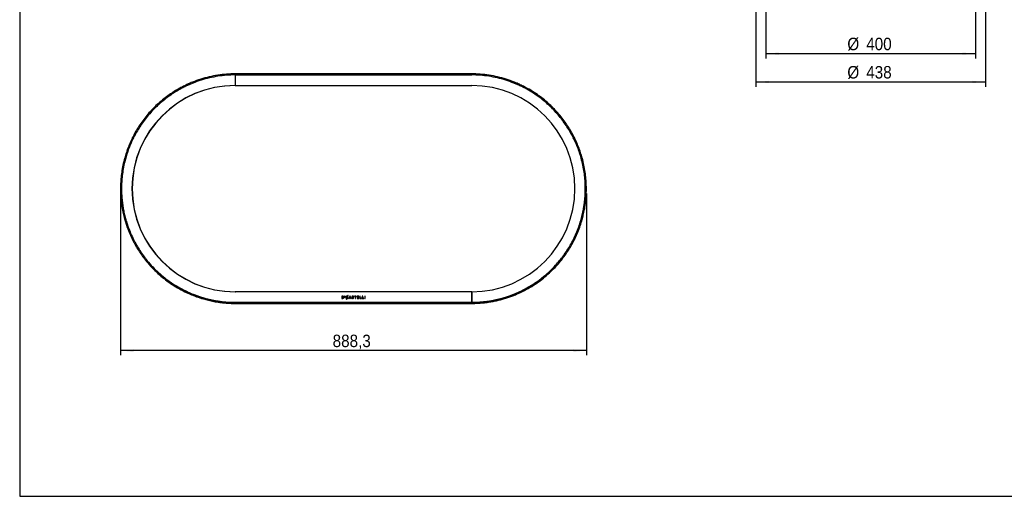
# Model space of a CAD drawing. Header units: millimetres. Extents: x 18 to 3605, y 16 to 2526.
# Tile 1 of 18: x 18 to 1896, y 16 to 925. Entities that reach past the tile are written whole.
import ezdxf

# ---------------------------------------------------------------- set-up
doc = ezdxf.new("R2010")
doc.units = ezdxf.units.MM
doc.header["$LTSCALE"] = 9
doc.linetypes.add('SLD-Solido', pattern=[0])
doc.layers.add('QUOTE', color=1, linetype='SLD-Solido')
doc.layers.add('SCHIZZI', color=9, linetype='Continuous')
doc.styles.add('SLDTEXTSTYLE0', font='GOTHIC.TTF', dxfattribs={"width": 0.913})
doc.dimstyles.new('SLDDIMSTYLE0', dxfattribs={"dimtxt": 23.8125, "dimasz": 25.2, "dimexe": 0, "dimexo": 0.0625, "dimgap": 5.953125, "dimtad": 1, "dimdec": 1, "dimrnd": 1e-09, "dimzin": 12, "dimdsep": 46, "dimtxsty": 'SLDTEXTSTYLE0', "dimsah": 1, "dimcen": 0.09, "dimadec": 0, "dimazin": 3, "dimtfac": 1, "dimtdec": 1, "dimtofl": 0, "dimtmove": 0, "dimatfit": 3, "dimfxl": 1, "dimfrac": 2, "dimtolj": 1, "dimtzin": 12, "dimarcsym": 0})

# ---------------------------------------------------------------- blocks, each defined once
blk = doc.blocks.new('_D_1')
at = {"layer": 'QUOTE', "transparency": 16777216}
for p, q in [((210.5, 593.6), (210.5, 284.6)), ((1098.8, 593.6), (1098.8, 284.6)), ((1098.8, 293.6), (210.5, 293.6))]:
    blk.add_line(p, q, dxfattribs=at)
for points in [[(210.5, 293.6), (235.7, 291.3), (235.7, 295.8)], [(1098.8, 293.6), (1073.6, 295.8), (1073.6, 291.3)]]:
    blk.add_solid(points, dxfattribs=at)
at = {"layer": 'QUOTE', "transparency": 16777216, "insert": (615, 324), "char_height": 23.81, "attachment_point": 1, "style": 'SLDTEXTSTYLE0'}
blk.add_mtext('888,3', dxfattribs=at)
blk = doc.blocks.new('_D_2')
at = {"layer": 'QUOTE', "transparency": 16777216}
for p, q in [((1440.7, 941.1), (1440.7, 851.1)), ((1840.7, 941.1), (1840.7, 851.1)), ((1840.7, 860.1), (1440.7, 860.1))]:
    blk.add_line(p, q, dxfattribs=at)
for points in [[(1440.7, 860.1), (1465.9, 857.9), (1465.9, 862.4)], [(1840.7, 860.1), (1815.5, 862.4), (1815.5, 857.9)]]:
    blk.add_solid(points, dxfattribs=at)
at = {"layer": 'QUOTE', "transparency": 16777216, "char_height": 23.81, "attachment_point": 1, "style": 'SLDTEXTSTYLE0'}
for s, insert in [('%%c', (1596.3, 890.6)), ('400', (1632.3, 890.6))]:
    blk.add_mtext(s, dxfattribs=dict(at, insert=insert))
blk = doc.blocks.new('_D_3')
at = {"layer": 'QUOTE', "transparency": 16777216}
for p, q in [((1421.7, 961.1), (1421.7, 797.1)), ((1859.7, 961.1), (1859.7, 797.1)), ((1859.7, 806.1), (1421.7, 806.1))]:
    blk.add_line(p, q, dxfattribs=at)
for points in [[(1421.7, 806.1), (1446.9, 803.9), (1446.9, 808.4)], [(1859.7, 806.1), (1834.5, 808.4), (1834.5, 803.9)]]:
    blk.add_solid(points, dxfattribs=at)
at = {"layer": 'QUOTE', "transparency": 16777216, "char_height": 23.81, "attachment_point": 1, "style": 'SLDTEXTSTYLE0'}
for s, insert in [('%%c', (1596.3, 836.6)), ('438', (1632.3, 836.6))]:
    blk.add_mtext(s, dxfattribs=dict(at, insert=insert))

msp = doc.modelspace()

# ---------------------------------------------------------------- linework, layer by layer
for p, q in [((428.9, 819.37), (428.76, 819.37)), ((429.12, 819.37), (429.12, 799.37)), ((880.12, 819.37), (429.12, 819.37)), ((879.76, 821.6), (429.49, 821.6)), ((879.76, 819.6), (429.49, 819.6)), ((350.41, 804.6), (338.15, 799.43)), ((429.12, 799.37), (880.12, 799.37)), ((429.49, 799.37), (880.49, 799.37)), ((429.49, 799.37), (429.49, 799.37)), ((880.49, 799.37), (880.68, 799.37)), ((971.1, 799.43), (958.83, 804.6)), ((309.9, 786.04), (309.39, 785.73)), ((310.99, 784.37), (310.49, 784.06)), ((998.76, 784.06), (996.88, 785.2)), ((999.86, 785.73), (997.96, 786.88)), ((267.19, 749.5), (264.86, 747.02)), ((268.67, 748.16), (266.36, 745.7)), ((1042.89, 745.7), (1040.57, 748.16)), ((1044.39, 747.02), (1042.05, 749.5)), ((233.7, 700.57), (232.7, 698.71)), ((235.48, 699.68), (234.5, 697.83)), ((237.6, 707.98), (236.12, 705.4)), ((239.35, 707.02), (237.88, 704.47)), ((1071.36, 704.47), (1069.89, 707.02)), ((1073.13, 705.4), (1071.65, 707.98)), ((1074.75, 697.83), (1073.76, 699.68)), ((1076.54, 698.71), (1075.55, 700.57)), ((219.23, 541.34), (223.32, 528.73)), ((221.15, 541.9), (225.2, 529.4)), ((880.12, 405.83), (429.12, 405.83)), ((632.26, 397.51), (632.26, 393.11)), ((633.9, 397.51), (632.26, 397.51)), ((633.9, 396.77), (633.07, 396.77)), ((633.07, 396.77), (633.07, 393.85)), ((635.39, 395.3), (635.39, 395.31)), ((636.24, 395.31), (636.24, 395.32)), ((639.15, 397.48), (637.31, 397.48)), ((637.31, 397.48), (637.31, 395.04)), ((637.31, 395.04), (639.17, 395.04)), ((637.84, 396.51), (637.84, 397)), ((637.84, 397), (639.15, 397)), ((638.99, 396.51), (637.84, 396.51)), ((637.84, 396.03), (638.99, 396.03)), ((637.84, 395.52), (637.84, 396.03)), ((639.17, 395.52), (637.84, 395.52)), ((638.99, 396.03), (638.99, 396.51)), ((639.15, 397), (639.15, 397.48)), ((639.17, 395.04), (639.17, 395.52)), ((640.4, 395.31), (640.4, 395.3)), ((641.24, 395.32), (641.24, 395.31)), ((641.67, 394.2), (642.86, 396.82)), ((642.13, 393.89), (643.39, 396.65)), ((643.71, 398.7), (643.19, 397.54)), ((644.32, 398.7), (643.71, 398.7)), ((643.72, 397.37), (644.32, 398.7)), ((643.86, 396.3), (643.87, 396.29)), ((643.87, 396.29), (644.39, 396.89)), ((643.9, 394.36), (643.89, 394.35)), ((644.43, 393.83), (643.9, 394.36)), ((644.39, 396.89), (644.38, 396.9)), ((647.66, 397.54), (645.72, 393.11)), ((648.01, 396.55), (647.3, 394.89)), ((647.3, 394.89), (648.73, 394.89)), ((648.39, 397.54), (647.66, 397.54)), ((648.73, 394.89), (648.01, 396.55)), ((648.4, 397.53), (648.39, 397.54)), ((650.33, 393.11), (648.4, 397.53)), ((652.07, 394.35), (651.58, 393.77)), ((651.76, 396.29), (651.76, 396.28)), ((652.09, 394.33), (652.07, 394.35)), ((652.57, 396.34), (652.57, 396.36)), ((654.2, 394.31), (654.2, 394.3)), ((654.43, 396.41), (654.45, 396.39)), ((654.45, 396.39), (654.88, 397.01)), ((654.88, 397.01), (654.86, 397.02)), ((655, 394.37), (655, 394.39)), ((656.39, 397.51), (656.39, 396.76)), ((659.97, 397.51), (656.39, 397.51)), ((656.39, 396.76), (657.77, 396.76)), ((657.77, 396.76), (657.77, 393.11)), ((658.59, 393.11), (658.59, 396.76)), ((658.59, 396.76), (659.97, 396.76)), ((659.97, 396.76), (659.97, 397.51)), ((661.66, 397.51), (661.66, 393.11)), ((664.93, 397.51), (661.66, 397.51)), ((662.47, 396.78), (664.93, 396.78)), ((662.47, 395.7), (662.47, 396.78)), ((664.65, 395.7), (662.47, 395.7)), ((662.47, 393.84), (662.47, 394.97)), ((662.47, 394.97), (664.65, 394.97)), ((664.65, 394.97), (664.65, 395.7)), ((664.93, 396.78), (664.93, 397.51)), ((667.57, 397.51), (666.76, 397.51)), ((666.76, 397.51), (666.76, 393.11)), ((667.57, 393.85), (667.57, 397.51)), ((671.54, 397.51), (671.54, 393.11)), ((672.35, 397.51), (671.54, 397.51)), ((672.35, 393.85), (672.35, 397.51)), ((677.26, 397.51), (676.45, 397.51)), ((676.45, 397.51), (676.45, 393.11)), ((677.26, 393.11), (677.26, 397.51)), ((880.12, 405.83), (880.12, 405.83)), ((880.12, 405.83), (880.12, 385.83)), ((880.12, 385.83), (880.12, 405.83)), ((428.76, 385.83), (429.12, 385.83)), ((429.12, 385.83), (880.12, 385.83)), ((429.49, 385.83), (880.49, 385.83)), ((429.49, 385.6), (654.62, 385.6)), ((429.49, 383.6), (654.62, 383.6)), ((632.26, 393.11), (633.9, 393.11)), ((633.07, 393.85), (633.9, 393.85)), ((641.32, 393.45), (640.66, 392)), ((640.66, 392), (641.27, 392)), ((641.27, 392), (641.81, 393.19)), ((644.41, 393.82), (644.43, 393.83)), ((645.72, 393.11), (646.55, 393.11)), ((646.55, 393.11), (647, 394.17)), ((647, 394.17), (649.03, 394.17)), ((649.03, 394.17), (649.47, 393.11)), ((649.47, 393.11), (650.33, 393.11)), ((651.58, 393.77), (651.6, 393.75)), ((654.62, 385.6), (654.62, 383.6)), ((654.62, 385.6), (879.76, 385.6)), ((654.62, 383.6), (879.76, 383.6)), ((657.77, 393.11), (658.59, 393.11)), ((661.66, 393.11), (664.96, 393.11)), ((664.96, 393.84), (662.47, 393.84)), ((664.96, 393.11), (664.96, 393.84)), ((666.76, 393.11), (669.86, 393.11)), ((669.86, 393.85), (667.57, 393.85)), ((669.86, 393.11), (669.86, 393.85)), ((671.54, 393.11), (674.64, 393.11)), ((674.64, 393.85), (672.35, 393.85)), ((674.64, 393.11), (674.64, 393.85)), ((676.45, 393.11), (677.26, 393.11)), ((880.49, 385.83), (880.49, 385.83))]:
    msp.add_line(p, q)
at = {"flags": 128}
for points in [[(1013.41, 431.65), (1017.22, 434.69), (1021.31, 438.11)], [(300.95, 427.78), (305.98, 424.2), (310.35, 421.26)]]:
    msp.add_lwpolyline(points, dxfattribs=at)
for centre, radius, start, end in [((429.12, 602.6), 196.77, 90, 270), ((429.49, 602.6), 196.77, 89.99996, 269.99996), ((880.12, 602.6), 196.77, 270.00004, 90.00004), ((880.12, 602.6), 216.77, 270.00005, 302.05557), ((429.12, 602.6), 216.77, 242.51314, 270), ((428.76, 602.6), 216.77, 251.52454, 270.00001), ((880.49, 602.6), 216.77, 270, 288.37512)]:
    msp.add_arc(centre, radius, start, end)
for points in [[(429.49, 821.6), (423.9, 821.47), (412.72, 821.23), (396.06, 819.24), (379.6, 816.05), (363.39, 811.67), (352.94, 807.73), (347.71, 805.76)], [(429.49, 819.6), (423.95, 819.48), (412.88, 819.23), (396.36, 817.26), (380.05, 814.1), (364, 809.76), (353.63, 805.85), (348.45, 803.9)], [(961.54, 805.76), (956.31, 807.73), (945.85, 811.67), (929.65, 816.05), (913.19, 819.24), (896.52, 821.23), (885.35, 821.47), (879.76, 821.6)], [(960.79, 803.9), (955.61, 805.85), (945.25, 809.76), (929.19, 814.1), (912.88, 817.26), (896.37, 819.23), (885.3, 819.48), (879.76, 819.6)], [(223.32, 528.73), (224.84, 524.69), (227.86, 516.62), (231.59, 508.84), (233.46, 504.95)], [(225.2, 529.4), (226.7, 525.4), (229.7, 517.4), (233.4, 509.7), (235.25, 505.85)], [(1079.32, 517.37), (1080.97, 521.39), (1084.26, 529.44), (1086.82, 537.74), (1088.1, 541.9)], [(1081.16, 516.59), (1082.82, 520.65), (1086.15, 528.76), (1088.73, 537.15), (1090.02, 541.34)], [(1068.11, 494.84), (1070.15, 498.52), (1074.21, 505.86), (1077.62, 513.54), (1079.32, 517.37)], [(1069.85, 493.85), (1071.9, 497.56), (1076, 504.97), (1079.44, 512.72), (1081.16, 516.59)], [(233.46, 504.95), (235.37, 501.26), (239.19, 493.86), (243.62, 486.81), (245.84, 483.29)], [(235.25, 505.85), (237.14, 502.18), (240.92, 494.85), (245.32, 487.87), (247.52, 484.38)], [(1054.89, 474.47), (1057.24, 477.77), (1061.93, 484.38), (1066.05, 491.35), (1068.11, 494.84)], [(1056.51, 473.29), (1058.88, 476.62), (1063.61, 483.29), (1067.77, 490.33), (1069.85, 493.85)], [(245.84, 483.29), (248.07, 479.95), (252.54, 473.28), (257.54, 467), (260.04, 463.86)], [(247.52, 484.38), (249.73, 481.07), (254.15, 474.46), (259.11, 468.24), (261.58, 465.13)], [(1040.08, 456.36), (1042.67, 459.28), (1047.85, 465.11), (1052.55, 471.35), (1054.89, 474.47)], [(1041.56, 455.01), (1044.17, 457.95), (1049.4, 463.85), (1054.14, 470.14), (1056.51, 473.29)], [(260.04, 463.86), (263.45, 459.84), (270.29, 451.79), (277.95, 444.53), (281.78, 440.9)], [(261.58, 465.13), (264.97, 461.14), (271.74, 453.17), (279.34, 445.98), (283.13, 442.38)], [(1018.53, 435.77), (1022.3, 439.01), (1029.83, 445.51), (1036.66, 452.74), (1040.08, 456.36)], [(1019.81, 434.23), (1023.61, 437.51), (1031.22, 444.06), (1038.11, 451.36), (1041.56, 455.01)], [(281.78, 440.9), (285.64, 437.5), (293.35, 430.7), (301.74, 424.76), (305.93, 421.78)], [(283.13, 442.38), (286.95, 439.01), (294.6, 432.27), (302.9, 426.38), (307.06, 423.43)], [(993.45, 417.76), (997.79, 420.54), (1006.47, 426.09), (1014.51, 432.54), (1018.53, 435.77)], [(994.49, 416.06), (998.87, 418.86), (1007.64, 424.47), (1015.75, 430.98), (1019.81, 434.23)], [(305.93, 421.78), (310.38, 418.86), (319.27, 413.02), (328.75, 408.18), (333.49, 405.76)], [(307.06, 423.43), (311.47, 420.54), (320.28, 414.75), (329.67, 409.95), (334.37, 407.56)], [(974.88, 407.56), (978.03, 409.14), (984.35, 412.32), (990.41, 415.95), (993.45, 417.76)], [(975.75, 405.76), (978.94, 407.36), (985.31, 410.56), (991.43, 414.23), (994.49, 416.06)]]:
    msp.add_open_spline(points, degree=3)
for points, knots in [([(347.71, 805.76), (346.28, 805.17), (343.63, 804.09), (340, 802.49), (336.86, 801.06), (333.83, 799.61), (330.68, 798.05), (327.32, 796.32), (323.97, 794.51), (318.31, 791.34), (310.53, 786.6), (300.42, 779.67), (290.37, 771.91), (280.48, 763.27), (271.21, 754.14), (262.58, 744.58), (254.62, 734.65), (247.37, 724.45), (240.84, 714.06), (235.02, 703.54), (229.88, 692.95), (225.41, 682.33), (221.58, 671.73), (218.03, 660.06), (214.98, 647.46), (212.64, 634.17), (211.18, 621.42), (210.48, 609.28), (210.44, 597.83), (210.97, 586.72), (212.01, 576.12), (213.46, 566.21), (214.95, 558.4), (216.32, 552.31), (217.24, 548.6), (217.89, 546.11), (218.31, 544.59), (218.74, 543.01), (219.06, 541.92), (219.23, 541.34)], [0, 0, 0, 0, 0.0108057, 0.0200375, 0.0276958, 0.0349679, 0.0435442, 0.0523615, 0.0614209, 0.0702788, 0.0978896, 0.1254529, 0.1568265, 0.1881482, 0.2194673, 0.2508334, 0.2823395, 0.3136877, 0.3449273, 0.376108, 0.40728, 0.4384933, 0.4697978, 0.5012429, 0.5429996, 0.584584, 0.6261145, 0.66771, 0.7094158, 0.7509733, 0.7974392, 0.8439856, 0.890516, 0.921158, 0.9518725, 0.9633154, 0.9736134, 0.9858411, 1, 1, 1, 1]), ([(348.45, 803.9), (346.85, 803.24), (343.92, 802.04), (339.97, 800.29), (336.42, 798.64), (332.93, 796.95), (329.2, 795.05), (325.41, 793.03), (319.48, 789.71), (311.62, 784.92), (301.6, 778.06), (291.64, 770.36), (281.84, 761.8), (272.65, 752.76), (264.1, 743.28), (256.22, 733.44), (249.03, 723.33), (242.56, 713.04), (236.79, 702.62), (231.7, 692.13), (227.27, 681.6), (223.48, 671.1), (219.96, 659.53), (216.94, 647.05), (214.62, 633.88), (213.17, 621.25), (212.48, 609.22), (212.44, 597.87), (212.97, 586.86), (213.99, 576.36), (215.43, 566.54), (216.91, 558.8), (218.26, 552.77), (219.18, 549.09), (219.83, 546.62), (220.23, 545.12), (220.67, 543.56), (220.98, 542.48), (221.15, 541.9)], [0, 0, 0, 0, 0.0121771, 0.022306, 0.0303873, 0.0396968, 0.0496398, 0.0598976, 0.0700288, 0.0975437, 0.1250135, 0.1562839, 0.1875071, 0.218733, 0.2500117, 0.2814368, 0.3127119, 0.3438868, 0.3750117, 0.4061373, 0.437314, 0.4685921, 0.5000213, 0.5417738, 0.583374, 0.6249406, 0.6665926, 0.7083753, 0.7500292, 0.7966256, 0.8433256, 0.890031, 0.920799, 0.9516477, 0.9631424, 0.9734883, 0.9857736, 1, 1, 1, 1]), ([(1088.1, 541.9), (1088.24, 542.38), (1088.5, 543.28), (1088.85, 544.53), (1089.17, 545.69), (1089.49, 546.9), (1089.84, 548.24), (1090.21, 549.69), (1090.58, 551.19), (1091.22, 553.82), (1092.11, 557.78), (1093.29, 563.76), (1094.45, 570.68), (1095.49, 578.67), (1096.32, 587.71), (1096.8, 597.87), (1096.76, 609.22), (1096.08, 621.24), (1094.63, 633.88), (1092.31, 647.05), (1089.28, 659.53), (1085.76, 671.1), (1081.97, 681.6), (1077.54, 692.12), (1072.45, 702.62), (1066.68, 713.04), (1060.21, 723.33), (1053.03, 733.44), (1045.14, 743.28), (1036.59, 752.76), (1027.41, 761.8), (1017.61, 770.36), (1006.81, 778.7), (994.95, 786.7), (984.98, 792.47), (977.8, 796.21), (973.88, 798.14), (969.95, 799.98), (965.68, 801.89), (962.53, 803.19), (960.79, 803.9)], [0, 0, 0, 0, 0.0119523, 0.0219381, 0.0299578, 0.0389096, 0.048624, 0.0586426, 0.068619, 0.0784339, 0.109228, 0.1400258, 0.1766791, 0.213312, 0.2500052, 0.2916641, 0.3334108, 0.3750625, 0.4166303, 0.4582331, 0.4999897, 0.5314164, 0.5626926, 0.5938682, 0.6249934, 0.6561187, 0.6872946, 0.7185715, 0.749999, 0.7812736, 0.8124982, 0.8437226, 0.8749971, 0.9099754, 0.9452258, 0.9563038, 0.9670646, 0.976002, 0.9868138, 1, 1, 1, 1]), ([(1090.02, 541.34), (1090.16, 541.83), (1090.42, 542.73), (1090.77, 543.99), (1091.1, 545.16), (1091.42, 546.38), (1091.78, 547.74), (1092.15, 549.2), (1092.53, 550.71), (1093.16, 553.37), (1094.06, 557.37), (1095.26, 563.4), (1096.43, 570.39), (1097.48, 578.45), (1098.32, 587.57), (1098.8, 597.83), (1098.76, 609.28), (1098.07, 621.42), (1096.61, 634.17), (1094.26, 647.46), (1091.22, 660.06), (1087.66, 671.73), (1083.84, 682.33), (1079.37, 692.95), (1074.23, 703.54), (1068.41, 714.06), (1061.87, 724.44), (1054.62, 734.65), (1046.67, 744.58), (1038.04, 754.14), (1028.77, 763.27), (1018.88, 771.9), (1007.98, 780.32), (996.01, 788.4), (985.95, 794.22), (978.7, 797.99), (974.75, 799.94), (970.78, 801.8), (966.47, 803.73), (963.29, 805.04), (961.54, 805.76)], [0, 0, 0, 0, 0.0118956, 0.0218342, 0.0298165, 0.0387273, 0.048398, 0.0583723, 0.0683052, 0.0780782, 0.1087459, 0.1394259, 0.1759507, 0.2124687, 0.2490612, 0.2906237, 0.3322936, 0.3738888, 0.4154205, 0.4570075, 0.4987683, 0.5302109, 0.5615135, 0.5927257, 0.6238973, 0.6550784, 0.6863191, 0.7176691, 0.7491776, 0.7805396, 0.8118574, 0.8431804, 0.874558, 0.9096559, 0.94503, 0.9561474, 0.9669465, 0.9759159, 0.9867665, 1, 1, 1, 1]), ([(333.49, 405.76), (334.19, 405.42), (335.51, 404.78), (337.55, 403.83), (339.64, 402.87), (341.92, 401.86), (344.42, 400.79), (347.1, 399.68), (350.75, 398.22), (355.57, 396.42), (361.81, 394.28), (369.25, 391.99), (378.06, 389.64), (388.45, 387.38), (398.16, 385.78), (406.75, 384.74), (413.9, 384.12), (421.46, 383.69), (426.73, 383.63), (429.49, 383.6)], [0, 0, 0, 0, 0.0444663, 0.0846549, 0.1205811, 0.1599287, 0.1999047, 0.239686, 0.2796089, 0.3528622, 0.4260947, 0.4994392, 0.5928002, 0.6861159, 0.7795751, 0.834644, 0.8884231, 0.941739, 1, 1, 1, 1]), ([(334.37, 407.56), (335.06, 407.22), (336.37, 406.59), (338.39, 405.64), (340.46, 404.7), (342.72, 403.7), (345.2, 402.63), (347.86, 401.53), (351.47, 400.09), (356.24, 398.3), (362.43, 396.18), (369.8, 393.91), (378.53, 391.58), (388.82, 389.35), (398.45, 387.76), (406.96, 386.73), (414.04, 386.11), (421.53, 385.69), (426.76, 385.63), (429.49, 385.6)], [0, 0, 0, 0, 0.0445517, 0.08481407, 0.12080216, 0.16021194, 0.20024582, 0.24007894, 0.28004787, 0.35336893, 0.42664651, 0.50001191, 0.59336277, 0.68662543, 0.77998682, 0.83497678, 0.8886633, 0.94187148, 1, 1, 1, 1]), ([(636.24, 395.32), (636.2, 395.66), (636.12, 396.31), (635.5, 397.03), (634.73, 397.44), (634.19, 397.49), (633.9, 397.51)], [0, 0, 0, 0, 0.279532, 0.5454242, 0.7630634, 1, 1, 1, 1]), ([(635.39, 395.31), (635.37, 395.54), (635.32, 395.97), (634.93, 396.46), (634.44, 396.73), (634.09, 396.76), (633.9, 396.77)], [0, 0, 0, 0, 0.2871229, 0.5522893, 0.766205, 1, 1, 1, 1]), ([(633.9, 393.11), (634.26, 393.15), (634.94, 393.22), (635.72, 393.79), (636.16, 394.53), (636.21, 395.05), (636.24, 395.31)], [0, 0, 0, 0, 0.2961767, 0.5664015, 0.7768821, 1, 1, 1, 1]), ([(633.9, 393.85), (634.13, 393.88), (634.57, 393.92), (635.07, 394.3), (635.35, 394.78), (635.38, 395.12), (635.39, 395.3)], [0, 0, 0, 0, 0.293871, 0.5608682, 0.7719073, 1, 1, 1, 1]), ([(643.19, 397.54), (643.09, 397.55), (642.95, 397.57), (642.8, 397.58), (642.72, 397.58), (642.69, 397.58), (642.67, 397.58), (642.67, 397.58), (642.66, 397.58), (642.66, 397.58), (642.66, 397.58), (642.66, 397.58), (642.36, 397.58), (641.75, 397.48), (641, 396.98), (640.49, 396.22), (640.43, 395.62), (640.4, 395.31)], [0, 0, 0, 0, 0.0692641, 0.102088, 0.1170424, 0.1237265, 0.1266881, 0.1279952, 0.1285711, 0.1288247, 0.1289363, 0.1289854, 0.129024, 0.3530678, 0.564112, 0.7753896, 1, 1, 1, 1]), ([(640.4, 395.3), (640.41, 395.09), (640.44, 394.68), (640.72, 394), (641.09, 393.65), (641.32, 393.45)], [0, 0, 0, 0, 0.2957242, 0.575371, 1, 1, 1, 1]), ([(642.86, 396.82), (642.82, 396.83), (642.77, 396.83), (642.7, 396.84), (642.68, 396.84), (642.66, 396.84), (642.66, 396.84), (642.66, 396.84), (642.66, 396.84), (642.66, 396.84), (642.65, 396.84), (642.65, 396.84), (642.46, 396.84), (642.08, 396.76), (641.62, 396.43), (641.3, 395.92), (641.26, 395.53), (641.24, 395.32)], [0, 0, 0, 0, 0.0458801, 0.0662498, 0.075289, 0.0792849, 0.0810471, 0.0818233, 0.0821649, 0.0823153, 0.0823815, 0.0824106, 0.0824335, 0.3112586, 0.5307913, 0.7562229, 1, 1, 1, 1]), ([(641.24, 395.31), (641.26, 395.07), (641.3, 394.66), (641.56, 394.34), (641.67, 394.2)], [0, 0, 0, 0, 0.5786018, 1, 1, 1, 1]), ([(643.89, 394.35), (643.79, 394.26), (643.6, 394.08), (643.26, 393.89), (642.92, 393.79), (642.53, 393.77), (642.28, 393.84), (642.13, 393.89)], [0, 0, 0, 0, 0.2086835, 0.4014828, 0.5984123, 0.7578028, 1, 1, 1, 1]), ([(643.39, 396.65), (643.48, 396.59), (643.65, 396.49), (643.79, 396.36), (643.86, 396.3)], [0, 0, 0, 0, 0.5348435, 1, 1, 1, 1]), ([(644.38, 396.9), (644.27, 397), (644.07, 397.18), (643.83, 397.31), (643.72, 397.37)], [0, 0, 0, 0, 0.5342378, 1, 1, 1, 1]), ([(651.6, 393.75), (651.8, 393.6), (652.2, 393.29), (652.96, 393.06), (653.78, 393.02), (654.52, 393.29), (654.95, 393.82), (654.98, 394.19), (655, 394.37)], [0, 0, 0, 0, 0.1759074, 0.3484954, 0.5452361, 0.7483254, 0.8703401, 1, 1, 1, 1]), ([(654.86, 397.02), (654.71, 397.13), (654.4, 397.35), (653.85, 397.53), (653.26, 397.6), (652.67, 397.52), (652.17, 397.25), (651.83, 396.82), (651.79, 396.47), (651.76, 396.29)], [0, 0, 0, 0, 0.1460704, 0.2887682, 0.4377557, 0.5951452, 0.7341478, 0.8644717, 1, 1, 1, 1]), ([(651.76, 396.28), (651.77, 396.14), (651.79, 395.89), (651.96, 395.55), (652.41, 395.16), (652.88, 395.04), (653.23, 394.96)], [0, 0, 0, 0, 0.1872531, 0.3476527, 0.509467, 1, 1, 1, 1]), ([(654.2, 394.3), (654.19, 394.22), (654.17, 394.07), (653.99, 393.9), (653.74, 393.79), (653.43, 393.76), (653.03, 393.8), (652.55, 393.97), (652.25, 394.21), (652.09, 394.33)], [0, 0, 0, 0, 0.0886001, 0.1775904, 0.2803753, 0.4039243, 0.5463947, 0.7592876, 1, 1, 1, 1]), ([(652.57, 396.36), (652.58, 396.43), (652.6, 396.57), (652.76, 396.73), (652.99, 396.83), (653.36, 396.87), (653.88, 396.77), (654.24, 396.53), (654.43, 396.41)], [0, 0, 0, 0, 0.0943892, 0.189365, 0.2976915, 0.4258978, 0.6931705, 1, 1, 1, 1]), ([(653.59, 395.68), (653.41, 395.73), (653.11, 395.8), (652.76, 395.95), (652.59, 396.14), (652.58, 396.28), (652.57, 396.34)], [0, 0, 0, 0, 0.4294113, 0.7007161, 0.8502874, 1, 1, 1, 1]), ([(653.23, 394.96), (653.41, 394.91), (653.7, 394.84), (654.04, 394.69), (654.19, 394.49), (654.19, 394.37), (654.2, 394.31)], [0, 0, 0, 0, 0.44909622, 0.71767873, 0.86088007, 1, 1, 1, 1]), ([(655, 394.39), (654.99, 394.56), (654.96, 394.9), (654.61, 395.29), (654.13, 395.53), (653.78, 395.63), (653.59, 395.68)], [0, 0, 0, 0, 0.2440399, 0.4814505, 0.7097813, 1, 1, 1, 1]), ([(879.76, 385.6), (881.85, 385.62), (885.83, 385.65), (891.38, 385.89), (896.58, 386.23), (901.61, 386.68), (906.68, 387.26), (911.63, 387.93), (917.76, 388.91), (924.88, 390.29), (932.75, 392.12), (940.72, 394.28), (948.62, 396.76), (956.2, 399.46), (961.96, 401.75), (966.25, 403.57), (969.39, 404.97), (972.26, 406.29), (973.98, 407.12), (974.88, 407.56)], [0, 0, 0, 0, 0.0445439, 0.0848063, 0.120802, 0.1602018, 0.2002336, 0.2400765, 0.2800491, 0.3533683, 0.4266454, 0.5000116, 0.593362, 0.6866254, 0.7799873, 0.8349766, 0.8886648, 0.9418736, 1, 1, 1, 1]), ([(879.76, 383.6), (881.87, 383.62), (885.88, 383.65), (891.48, 383.89), (896.73, 384.24), (901.81, 384.69), (906.93, 385.27), (911.92, 385.95), (918.11, 386.94), (925.3, 388.33), (933.23, 390.18), (941.28, 392.36), (949.25, 394.86), (956.91, 397.59), (962.72, 399.89), (967.05, 401.74), (970.22, 403.14), (973.12, 404.48), (974.85, 405.32), (975.75, 405.76)], [0, 0, 0, 0, 0.0446461, 0.0849944, 0.1210598, 0.1605268, 0.2006187, 0.2405131, 0.280529, 0.3539061, 0.4272139, 0.5005845, 0.593904, 0.687098, 0.7803549, 0.8352672, 0.8888701, 0.9419847, 1, 1, 1, 1]), ([(641.81, 393.19), (641.91, 393.15), (642.1, 393.09), (642.46, 393.04), (643.01, 393.04), (643.75, 393.21), (644.19, 393.61), (644.41, 393.82)], [0, 0, 0, 0, 0.1070173, 0.2171799, 0.3844467, 0.6825263, 1, 1, 1, 1])]:
    msp.add_open_spline(points, degree=3, knots=knots)
at = {"layer": 'SCHIZZI', "color": 7, "true_color": 0xffffff}
msp.add_lwpolyline([(3605.42, 15.52), (3605.25, 2526.48), (18.34, 2526.48), (18.34, 15.52)], close=True, dxfattribs=at)

# ---------------------------------------------------------------- dimensions: what is measured, and where the dimension line sits
at = {"layer": 'QUOTE'}
dim = msp.add_linear_dim(base=(1421.68, 806.14), p1=(1859.68, 970.14), p2=(1421.68, 970.14), angle=0, text='%%c<>', dimstyle='SLDDIMSTYLE0', dxfattribs=at)
dim.commit()
dim.dimension.update_dxf_attribs({"geometry": '_D_3', "text_midpoint": (1640.68, 806.14), "dimtype": 160})
dim = msp.add_linear_dim(base=(1440.68, 860.14), p1=(1840.68, 950.14), p2=(1440.68, 950.14), text='%%c<>', dimstyle='SLDDIMSTYLE0', dxfattribs=at)
dim.commit()
dim.dimension.update_dxf_attribs({"geometry": '_D_2', "text_midpoint": (1640.68, 860.14), "dimtype": 160})
dim = msp.add_linear_dim(base=(210.49, 293.59), p1=(1098.76, 602.6), p2=(210.49, 602.6), dimstyle='SLDDIMSTYLE0', dxfattribs=at)
dim.commit()
dim.dimension.update_dxf_attribs({"geometry": '_D_1', "text_midpoint": (654.62, 293.59), "dimtype": 160})

doc.saveas('drawing.dxf')
